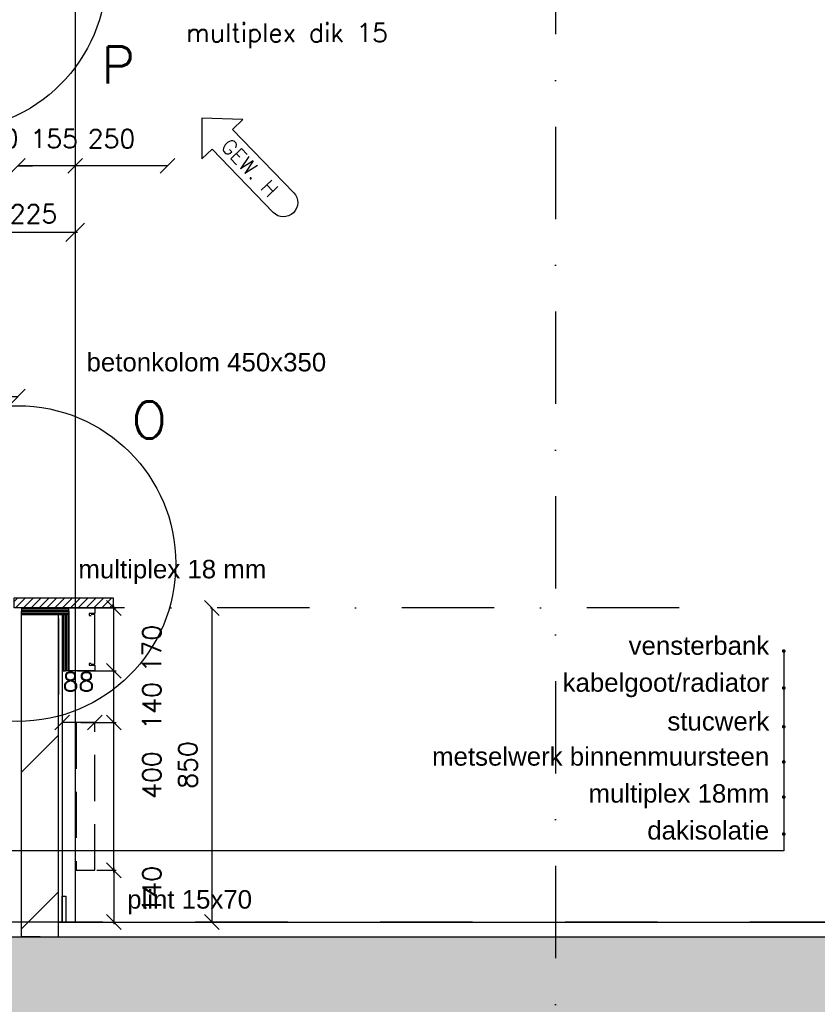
# Model space of a CAD drawing. Extents: x 0 to 316966, y 0 to 192112.
# Tile 8 of 54: x 159164 to 161322, y 95573 to 98238. Entities that reach past the tile are written whole.
import ezdxf
from ezdxf.enums import TextEntityAlignment as Align

# ---------------------------------------------------------------- set-up
doc = ezdxf.new("R2010")
doc.units = 0
doc.header["$LTSCALE"] = 20
doc.header["$MEASUREMENT"] = 0
doc.header["$PDSIZE"] = -1
for name, pattern in [('DASHDOT', [25, 12.5, -6.25, 0, -6.25]), ('DD1', [2.66667, 1.66667, -0.5, 0, -0.5]), ('HIDDEN', [9.375, 6.25, -3.125])]:
    doc.linetypes.add(name, pattern=pattern)
doc.layers.get('0').update_dxf_attribs({"linetype": 'CONTINUOUS'})
doc.layers.get('DEFPOINTS').update_dxf_attribs({"linetype": 'CONTINUOUS'})
for name, color, linetype in [('_DETAILNUMMERS', 4, 'CONTINUOUS'), ('_DETAILNUMMERSTEKST', 4, 'CONTINUOUS'), ('A--A22--_F123-', 9, 'CONTINUOUS'), ('A--A23--_F--3-', 9, 'CONTINUOUS'), ('A--A30--_F--3-', 9, 'CONTINUOUS'), ('A--A35--_F--3-', 9, 'CONTINUOUS'), ('A--L21--_F-23-', 4, 'CONTINUOUS'), ('A--L22--', 3, 'CONTINUOUS'), ('A--L22--_F--3-', 7, 'CONTINUOUS'), ('A--L22D2_BINNENWAND', 2, 'CONTINUOUS'), ('A--L22DC4_BINNENWAND', 4, 'HIDDEN'), ('A--L23--', 7, 'CONTINUOUS'), ('A--L23--_F--3-', 7, 'CONTINUOUS'), ('A--L28D1_KONSTRUKTIES', 1, 'CONTINUOUS'), ('A--L30--', 7, 'CONTINUOUS'), ('A--L30--_F123-', 7, 'CONTINUOUS'), ('A--L31--_F--3-', 7, 'CONTINUOUS'), ('A--M$1A-_F123-', 1, 'CONTINUOUS'), ('A--M1$A-_F123-', 1, 'CONTINUOUS'), ('A--T$1A-_F123_20', 1, 'CONTINUOUS'), ('A--T01A-25_TEKST', 2, 'CONTINUOUS'), ('gewijzigdH', 1, 'CONTINUOUS'), ('STRAMIEN', 8, 'DD1'), ('X--LR---_CP', 7, 'CONTINUOUS')]:
    doc.layers.add(name, color=color, linetype=linetype)
doc.styles.add('ALFA-0_18', font='ROMANS.shx')
doc.styles.add('ALFA-0_25', font='ROMANS')
doc.styles.add('EB2', font='ARIAL.TTF')
doc.styles.add('HIEMSTRA', font='romans.shx')
doc.dimstyles.new('ALFA-0_25', dxfattribs={"dimscale": 40, "dimtxt": 2.5, "dimasz": 2.5, "dimexe": 0.3, "dimexo": 0.3, "dimgap": 1.25, "dimtad": 1, "dimdec": 0, "dimzin": 0, "dimdsep": 46, "dimtxsty": 'ALFA-0_25', "dimblk1": 'OBLIQUE', "dimblk2": 'OBLIQUE', "dimsah": 1, "dimcen": 0.09, "dimdle": 0.3, "dimclrd": 1, "dimclre": 1, "dimclrt": 2, "dimadec": 0, "dimazin": 0, "dimtfac": 1, "dimtdec": 0, "dimtofl": 0, "dimtmove": 2, "dimatfit": 3, "dimldrblk": 'OBLIQUE', "dimfxl": 0, "dimtvp": 625, "dimtolj": 1, "dimtzin": 0, "dimarcsym": 0})
doc.dimstyles.get("Standard").update_dxf_attribs({"dimscale": 40, "dimtxt": 2.5, "dimasz": 2, "dimexe": 0.3, "dimexo": 0.3, "dimgap": 2, "dimtad": 1, "dimdec": 0, "dimzin": 0, "dimdsep": 46, "dimtxsty": 'HIEMSTRA', "dimblk1": 'OBLIQUE', "dimblk2": 'OBLIQUE', "dimsah": 1, "dimcen": 0.09, "dimdle": 0.3, "dimclrd": 1, "dimclre": 1, "dimclrt": 3, "dimadec": 0, "dimazin": 0, "dimtfac": 1, "dimtdec": 4, "dimtix": 1, "dimtmove": 2, "dimatfit": 3, "dimldrblk": 'OBLIQUE', "dimfxl": 0, "dimtvp": 625, "dimtolj": 1, "dimtzin": 0, "dimarcsym": 0})
doc.dimstyles.new('STANDARD$0', dxfattribs={"dimscale": 50, "dimtxt": 2.5, "dimasz": 2, "dimexe": 2, "dimexo": 0, "dimgap": 2, "dimtad": 1, "dimdec": 0, "dimzin": 0, "dimdsep": 46, "dimtxsty": 'ALFA-0_25', "dimblk1": 'OBLIQUE', "dimblk2": 'OBLIQUE', "dimsah": 1, "dimcen": -3, "dimdle": 2, "dimclrd": 1, "dimclre": 1, "dimclrt": 2, "dimadec": 0, "dimazin": 0, "dimtfac": 0.666667, "dimtofl": 0, "dimtmove": 2, "dimatfit": 3, "dimldrblk": 'OBLIQUE', "dimfxl": 0, "dimtvp": 0.833333, "dimtolj": 1, "dimtzin": 0, "dimarcsym": 0})

# ---------------------------------------------------------------- blocks, each defined once
blk = doc.blocks.new('*U515')
at = {"layer": 'A--L23--_F--3-', "color": 2, "linetype": 'Continuous'}
blk.add_lwpolyline([(0, 0), (0, 20), (5360, 20), (5360, 0)], dxfattribs=at)
blk = doc.blocks.new('_OBLIQUE')
at = {"color": 0, "linetype": 'ByBlock'}
blk.add_line((-0.5, -0.5), (0.5, 0.5), dxfattribs=at)
blk = doc.blocks.new('*D198')
at = {"layer": 'A--M$1A-_F123-', "color": 1, "lineweight": -2}
for p, q in [((159418.9, 96469.9), (159418.9, 96651.9)), ((159320.7, 96645.9), (159424.9, 96645.9)), ((159373.3, 96475.9), (159424.9, 96475.9))]:
    blk.add_line(p, q, dxfattribs=at)
at = {"layer": 'DEFPOINTS', "color": 0}
for p in [(159314.7, 96645.9), (159418.9, 96645.9), (159367.3, 96475.9, 0)]:
    blk.add_point(p, dxfattribs=at)
at = {"layer": 'A--M$1A-_F123-', "color": 1, "lineweight": -2, "xscale": 40, "yscale": 40, "zscale": 40}
for p, rotation in [((159418.9, 96645.9), 90), ((159418.9, 96475.9), 270)]:
    blk.add_blockref('_OBLIQUE', p, dxfattribs=dict(at, rotation=rotation))
at = {"layer": 'A--M$1A-_F123-', "color": 2, "insert": (159521.7, 96535.9), "char_height": 50, "attachment_point": 5, "rotation": 90, "style": 'HIEMSTRA'}
blk.add_mtext('\\A1;170', dxfattribs=at)
blk = doc.blocks.new('*U489')
at = {"layer": 'A--A22--_F123-', "linetype": 'Continuous'}
h = blk.add_hatch(dxfattribs=at)
h.set_pattern_fill('ALFALINE', color=256, scale=300, style=0)
h.set_pattern_definition([(45, (-159219.26, -95755.9), (-212.13203, 212.13203), [])])
h.paths.add_polyline_path([(0, 0), (-50, 0), (-50, 872), (0, 872), (50, 872), (50, 0)])
at = {"layer": 'A--L22--_F--3-', "color": 4, "linetype": 'Continuous'}
for points in [[(0, 0), (-50, 0), (-50, 872), (0, 872)], [(0, 0), (50, 0), (50, 872), (0, 872)]]:
    blk.add_lwpolyline(points, dxfattribs=at)
blk = doc.blocks.new('*D199')
at = {"layer": 'A--M$1A-_F123-', "color": 1, "lineweight": -2}
for p, q in [((159387.7, 96335.9), (159424.9, 96335.9)), ((159418.9, 95929.9), (159418.9, 96341.9)), ((159373.3, 95935.9), (159424.9, 95935.9))]:
    blk.add_line(p, q, dxfattribs=at)
at = {"layer": 'DEFPOINTS', "color": 0}
for p in [(159381.7, 96335.9), (159418.9, 96335.9), (159367.3, 95935.9, 0)]:
    blk.add_point(p, dxfattribs=at)
at = {"layer": 'A--M$1A-_F123-', "color": 1, "lineweight": -2, "xscale": 40, "yscale": 40, "zscale": 40}
for p, rotation in [((159418.9, 96335.9), 90), ((159418.9, 95935.9), 270)]:
    blk.add_blockref('_OBLIQUE', p, dxfattribs=dict(at, rotation=rotation))
at = {"layer": 'A--M$1A-_F123-', "color": 2, "insert": (159521.7, 96193.6), "char_height": 50, "attachment_point": 5, "rotation": 90, "style": 'HIEMSTRA'}
blk.add_mtext('\\A1;400', dxfattribs=at)
blk = doc.blocks.new('*D200')
at = {"layer": 'A--M$1A-_F123-', "color": 1, "lineweight": -2}
for p, q in [((159373.3, 95935.9), (159424.9, 95935.9)), ((159418.9, 95941.9), (159418.9, 95789.9)), ((159387.7, 95795.9), (159424.9, 95795.9))]:
    blk.add_line(p, q, dxfattribs=at)
at = {"layer": 'DEFPOINTS', "color": 0}
for p in [(159367.3, 95935.9, 0), (159381.7, 95795.9), (159418.9, 95795.9)]:
    blk.add_point(p, dxfattribs=at)
at = {"layer": 'A--M$1A-_F123-', "color": 1, "lineweight": -2, "xscale": 40, "yscale": 40, "zscale": 40}
for p, rotation in [((159418.9, 95935.9), 90), ((159418.9, 95795.9), 270)]:
    blk.add_blockref('_OBLIQUE', p, dxfattribs=dict(at, rotation=rotation))
at = {"layer": 'A--M$1A-_F123-', "color": 2, "insert": (159521.7, 95883.4), "char_height": 50, "attachment_point": 5, "rotation": 90, "style": 'HIEMSTRA'}
blk.add_mtext('\\A1;140', dxfattribs=at)
blk = doc.blocks.new('*D201')
at = {"color": 1, "linetype": 'ByBlock'}
for p, q in [((149439.4, 96475.9), (149543.6, 96475.9)), ((149537.6, 96329.9), (149537.6, 96475.9)), ((149448.6, 96335.9), (149543.6, 96335.9))]:
    blk.add_line(p, q, dxfattribs=at)
at = {"layer": 'DEFPOINTS', "color": 0, "linetype": 'ByBlock'}
for p in [(149433.4, 96475.9), (149537.6, 96475.9), (149442.6, 96335.9)]:
    blk.add_point(p, dxfattribs=at)
at = {"color": 1, "linetype": 'ByBlock', "xscale": 40, "yscale": 40, "zscale": 40}
for p, rotation in [((149537.6, 96475.9), 90), ((149537.6, 96335.9), 270)]:
    blk.add_blockref('_OBLIQUE', p, dxfattribs=dict(at, rotation=rotation))
at = {"color": 2, "linetype": 'ByBlock', "insert": (149640.4, 96380.9), "char_height": 50, "attachment_point": 5, "rotation": 90, "style": 'HIEMSTRA'}
blk.add_mtext('\\A1;140', dxfattribs=at)
blk = doc.blocks.new('*D216')
at = {"layer": 'A--M$1A-_F123-', "color": 1, "lineweight": -2}
blk.add_line((159314.3, 97842.3), (159159.3, 97842.3), dxfattribs=at)
at = {"layer": 'DEFPOINTS', "color": 0}
for p in [(159159.3, 97842.3), (159159.3, 97842.3), (159314.3, 97842.3)]:
    blk.add_point(p, dxfattribs=at)
at = {"layer": 'A--M$1A-_F123-', "color": 1, "lineweight": -2, "xscale": 40, "yscale": 40, "zscale": 40, "rotation": 180}
blk.add_blockref('_OBLIQUE', (159159.3, 97842.3), dxfattribs=at)
at = {"layer": 'A--M$1A-_F123-', "color": 1, "lineweight": -2, "xscale": 40, "yscale": 40, "zscale": 40}
blk.add_blockref('_OBLIQUE', (159314.3, 97842.3), dxfattribs=at)
at = {"layer": 'A--M$1A-_F123-', "color": 2, "insert": (159257.6, 97915.8), "char_height": 50, "attachment_point": 5, "style": 'ALFA-0_25'}
blk.add_mtext('\\A1;155', dxfattribs=at)
blk = doc.blocks.new('*D217')
at = {"color": 1, "linetype": 'ByBlock'}
for p, q in [((149798.7, 96645.9), (149802.9, 96645.9)), ((149802.9, 96645.9), (149802.9, 95795.9)), ((149798.7, 95795.9), (149802.9, 95795.9))]:
    blk.add_line(p, q, dxfattribs=at)
at = {"layer": 'DEFPOINTS', "color": 0, "linetype": 'ByBlock'}
for p in [(149798.7, 96645.9), (149798.7, 95795.9, 0), (149802.9, 95795.9, 0)]:
    blk.add_point(p, dxfattribs=at)
at = {"color": 1, "linetype": 'ByBlock', "xscale": 40, "yscale": 40, "zscale": 40}
for p, rotation in [((149802.9, 96645.9), 90), ((149802.9, 95795.9), 270)]:
    blk.add_blockref('_OBLIQUE', p, dxfattribs=dict(at, rotation=rotation))
at = {"color": 2, "linetype": 'ByBlock', "insert": (149737.9, 96220.9), "char_height": 50, "attachment_point": 5, "rotation": 90, "style": 'ALFA-0_25'}
blk.add_mtext('\\A1;850', dxfattribs=at)
blk = doc.blocks.new('KABELGOOT')
at = {"layer": 'A--L22DC4_BINNENWAND'}
for points in [[(60, -150), (55, -150), (55, -155), (70, -155), (70, -170), (0, -170), (0, 0), (70, 0), (70, -15), (55, -15), (55, -20), (60, -20)], [(60, -152.5), (70, -152.5), (70, -55), (70, -17.5), (60, -17.5)]]:
    blk.add_lwpolyline(points, dxfattribs=at)
at = {"layer": 'X--LR---_CP'}
blk.add_point((0, 0), dxfattribs=at)
blk = doc.blocks.new('*D239')
at = {"layer": 'A--M$1A-_F123-', "color": 1, "lineweight": -2}
for q in [(159279.3, 96335.9), (159367.3, 96335.9)]:
    blk.add_line((159367.3, 96335.9), q, dxfattribs=at)
at = {"layer": 'DEFPOINTS', "color": 0}
for p in [(159279.3, 96335.9, 0), (159279.3, 96335.9), (159367.3, 96335.9, 0)]:
    blk.add_point(p, dxfattribs=at)
at = {"layer": 'A--M$1A-_F123-', "color": 1, "lineweight": -2, "xscale": 40, "yscale": 40, "zscale": 40, "rotation": 180}
blk.add_blockref('_OBLIQUE', (159279.3, 96335.9), dxfattribs=at)
at = {"layer": 'A--M$1A-_F123-', "color": 1, "lineweight": -2, "xscale": 40, "yscale": 40, "zscale": 40}
blk.add_blockref('_OBLIQUE', (159367.3, 96335.9), dxfattribs=at)
at = {"layer": 'A--M$1A-_F123-', "color": 2, "insert": (159323.3, 96445.9), "char_height": 50, "attachment_point": 5, "style": 'ALFA-0_25'}
blk.add_mtext('\\A1;88', dxfattribs=at)
blk = doc.blocks.new('*U477')
at = {"layer": 'A--A30--_F--3-', "linetype": 'Continuous'}
h = blk.add_hatch(dxfattribs=at)
h.set_pattern_fill('ALFALINE', color=256, scale=4, angle=315, style=0)
h.set_pattern_definition([(360, (0, 0), (2e-12, 4), [])])
h.paths.add_polyline_path([(0, 0), (0, -9), (-128, -9), (-128, 0), (-128, 9), (0, 9)])
at = {"layer": 'A--L30--_F123-', "color": 1, "linetype": 'Continuous'}
for points in [[(0, 0), (0, 9), (-128, 9), (-128, 0)], [(0, 0), (0, -9), (-128, -9), (-128, 0)]]:
    blk.add_lwpolyline(points, dxfattribs=at)
blk = doc.blocks.new('*U476')
at = {"layer": 'A--A30--_F--3-', "linetype": 'Continuous'}
h = blk.add_hatch(dxfattribs=at)
h.set_pattern_fill('ALFALINE', color=256, scale=4, angle=405, style=0)
h.set_pattern_definition([(90, (0, 0), (-4, 1e-15), [])])
h.paths.add_polyline_path([(0, 0), (9, 0), (9, -152), (0, -152), (-9, -152), (-9, 0)])
at = {"layer": 'A--L30--_F123-', "color": 1, "linetype": 'Continuous'}
for points in [[(0, 0), (-9, 0), (-9, -152), (0, -152)], [(0, 0), (9, 0), (9, -152), (0, -152)]]:
    blk.add_lwpolyline(points, dxfattribs=at)
blk = doc.blocks.new('*D275')
at = {"layer": 'A--M$1A-_F123-', "color": 1}
blk.add_arc((166910.9, 95796.3), 293.9, 0, 82, dxfattribs=at)
at = {"layer": 'DEFPOINTS', "color": 0}
for p in [(167016.7, 96549.1), (167080.9, 96036.1), (151814.6, 95796.3), (185768.1, 95796.3), (166895.5, 95686.7)]:
    blk.add_point(p, dxfattribs=at)
at = {"layer": 'A--M$1A-_F123-', "color": 1, "xscale": 40, "yscale": 40, "zscale": 40}
for p, rotation in [((166951.8, 96087.4), 172.0000039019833), ((167204.8, 95796.3), 270)]:
    blk.add_blockref('_OBLIQUE', p, dxfattribs=dict(at, rotation=rotation))
at = {"layer": 'A--M$1A-_F123-', "color": 2, "insert": (167203.5, 96044.8), "char_height": 50, "attachment_point": 5, "rotation": 310.3345, "style": 'HIEMSTRA'}
blk.add_mtext('\\A1;82.00°', dxfattribs=at)
blk = doc.blocks.new('*D294')
at = {"color": 1, "linetype": 'ByBlock'}
for p, q in [((159009.3, 97217.6), (159009.3, 97217.6)), ((159159.3, 97217.6), (159009.3, 97217.6)), ((159159.3, 97217.6), (159159.3, 97217.6))]:
    blk.add_line(p, q, dxfattribs=at)
at = {"layer": 'DEFPOINTS', "color": 0, "linetype": 'ByBlock'}
for p in [(159009.3, 97217.6), (159009.3, 97217.6), (159159.3, 97217.6)]:
    blk.add_point(p, dxfattribs=at)
at = {"color": 1, "linetype": 'ByBlock', "xscale": 40, "yscale": 40, "zscale": 40, "rotation": 180}
blk.add_blockref('_OBLIQUE', (159009.3, 97217.6), dxfattribs=at)
at = {"color": 1, "linetype": 'ByBlock', "xscale": 40, "yscale": 40, "zscale": 40}
blk.add_blockref('_OBLIQUE', (159159.3, 97217.6), dxfattribs=at)
at = {"color": 2, "linetype": 'ByBlock', "insert": (159084.3, 97288), "char_height": 50, "attachment_point": 5, "style": 'ALFA-0_25'}
blk.add_mtext('\\A1;139', dxfattribs=at)
blk = doc.blocks.new('*D355')
at = {"color": 1, "linetype": 'ByBlock'}
blk.add_line((159083.3, 97662.6), (159320.3, 97662.6), dxfattribs=at)
at = {"layer": 'DEFPOINTS', "color": 0, "linetype": 'ByBlock'}
for p in [(159089.3, 97662.6), (159314.3, 97662.6), (159314.3, 97662.6)]:
    blk.add_point(p, dxfattribs=at)
at = {"color": 1, "linetype": 'ByBlock', "xscale": 50, "yscale": 50, "zscale": 50, "rotation": 180}
blk.add_blockref('_OBLIQUE', (159089.3, 97662.6), dxfattribs=at)
at = {"color": 1, "linetype": 'ByBlock', "xscale": 50, "yscale": 50, "zscale": 50}
blk.add_blockref('_OBLIQUE', (159314.3, 97662.6), dxfattribs=at)
at = {"color": 2, "linetype": 'ByBlock', "insert": (159201.8, 97712.6), "char_height": 50, "attachment_point": 5, "style": 'ALFA-0_25'}
blk.add_mtext('\\A1;225', dxfattribs=at)
blk = doc.blocks.new('*D371')
at = {"layer": 'A--M$1A-_F123-', "color": 1, "lineweight": -2}
for p, q in [((159089.3, 97842.3), (159049.3, 97842.3)), ((159159.3, 97842.3), (159199.3, 97842.3))]:
    blk.add_line(p, q, dxfattribs=at)
at = {"layer": 'DEFPOINTS', "color": 0}
for p in [(159089.3, 97842.3), (159089.3, 97842.3), (159159.3, 97842.3)]:
    blk.add_point(p, dxfattribs=at)
at = {"layer": 'A--M$1A-_F123-', "color": 1, "lineweight": -2, "xscale": 40, "yscale": 40, "zscale": 40}
blk.add_blockref('_OBLIQUE', (159089.3, 97842.3), dxfattribs=at)
at = {"layer": 'A--M$1A-_F123-', "color": 1, "lineweight": -2, "xscale": 40, "yscale": 40, "zscale": 40, "rotation": 180}
blk.add_blockref('_OBLIQUE', (159159.3, 97842.3), dxfattribs=at)
at = {"layer": 'A--M$1A-_F123-', "color": 2, "insert": (159118.3, 97916.4), "char_height": 50, "attachment_point": 5, "style": 'ALFA-0_25'}
blk.add_mtext('\\A1;70', dxfattribs=at)
blk = doc.blocks.new('gewh')
at = {"layer": 'gewijzigdH', "linetype": 'Continuous'}
for p, q in [((79.4, 76.8), (0, 0)), ((79.4, 38.4), (79.4, 76.8)), ((317.9, 38.4), (79.4, 38.4)), ((317.9, 38.4), (79.4, 38.4)), ((0, 0), (79.4, -76.8)), ((79.4, -76.8), (79.4, -38.4)), ((79.4, -38.4), (317.9, -38.4)), ((79.4, -38.4), (317.9, -38.4))]:
    blk.add_line(p, q, dxfattribs=at)
at = {"layer": 'gewijzigdH', "linetype": 'Continuous', "extrusion": (0, 0, -1)}
blk.add_ellipse((317.9, 0), major_axis=(27.2, 27.2), ratio=1, start_param=-0.785398, end_param=2.356194, dxfattribs=at)
at = {"layer": 'gewijzigdH', "color": 2, "insert": (90.8, 19.5), "char_height": 40, "width": 276.454, "attachment_point": 1, "style": 'ALFA-0_18'}
blk.add_mtext('GEW. H', dxfattribs=at)
blk = doc.blocks.new('*D372')
at = {"layer": 'A--M$1A-_F123-', "color": 1, "lineweight": -2}
blk.add_line((159564.3, 97842.3), (159314.3, 97842.3), dxfattribs=at)
at = {"layer": 'DEFPOINTS', "color": 0}
for p in [(159314.3, 97842.3), (159314.3, 97842.3), (159564.3, 97842.3)]:
    blk.add_point(p, dxfattribs=at)
at = {"layer": 'A--M$1A-_F123-', "color": 1, "lineweight": -2, "xscale": 40, "yscale": 40, "zscale": 40, "rotation": 180}
blk.add_blockref('_OBLIQUE', (159314.3, 97842.3), dxfattribs=at)
at = {"layer": 'A--M$1A-_F123-', "color": 1, "lineweight": -2, "xscale": 40, "yscale": 40, "zscale": 40}
blk.add_blockref('_OBLIQUE', (159564.3, 97842.3), dxfattribs=at)
at = {"layer": 'A--M$1A-_F123-', "color": 2, "insert": (159412.6, 97915.8), "char_height": 50, "attachment_point": 5, "style": 'ALFA-0_25'}
blk.add_mtext('\\A1;250', dxfattribs=at)

msp = doc.modelspace()

# ---------------------------------------------------------------- hatches: boundary and pattern name
at = {"layer": 'A--A23--_F--3-'}
h = msp.add_hatch(dxfattribs=at)
h.set_pattern_fill('ALFABET', color=256, scale=20, angle=1, style=0, pattern_type=2)
h.set_pattern_definition([(134, (239501.89, 1e-11), (86.32078, 83.359), []), (129, (239501.89, 1e-11), (-143.64922, -10.04493), [15, -165]), (184, (239501.9, 1e-11), (30.37155, 149.9312), [12, -132]), (78.5486, (239489.92, -0.84), (-113.27778, 139.88618), [12.74804, -140.22842]), (132.8158, (239502.59, 40), (-213.99344, -29.37358), [22.5, -247.5]), (82.3644, (239484.76, 37.55), (-183.50393, 198.05632), [19.12206, -210.3426]), (187.8158, (239502.6, 40), (-183.50378, 198.05647), [18, -198]), (158, (239482.42, 30.34), (-120.76856, -78.42802), [15, -165]), (213, (239482.42, 30.34), (-46.12453, 145.8572), [12, -132]), (107.5486, (239472.36, 23.81), (-166.89315, 67.42906), [12.74804, -140.22842]), (141.5, (239501.893, 1e-11), (-1.26964, 66.611074), [0, -130.4, 0, -134, 0, -132.5]), (171.5, (239501.89, 1e-11), (-51.229207, 79.788568), [0, -76.4, 0, -127.4, 0, -50.5]), (211.5, (239546.486, -0.78), (-106.826954, -2.64699), [0, -50, 0, -156, 0, -207]), (221.5, (239566.48, -1.13), (-116.270055, 22.05355), [0, -65, 0, -103.6, 0, -147]), (221.5, (239566.48, -1.13), (-116.270055, 22.05355), [0, -65, 0, -103.6, 0, -147])])
h.paths.add_polyline_path([(166779.265, 95505.898), (156964.212, 95505.898), (156964.265, 95755.898), (166779.265, 95755.898)])
at = {"layer": 'A--A35--_F--3-'}
h = msp.add_hatch(dxfattribs=at)
h.set_pattern_fill('ALFALINE', color=256, scale=15, style=0)
h.set_pattern_definition([(45, (6570, 3375), (-10.6066017, 10.6066017), [])])
h.paths.add_polyline_path([(159200.483, 96672.898), (159149.265, 96672.898), (159149.265, 96645.898), (159200.483, 96645.898)])
h.paths.add_polyline_path([(159417.265, 96672.898), (159200.483, 96672.898), (159200.483, 96645.898), (159417.265, 96645.898)])

# ---------------------------------------------------------------- linework, layer by layer
msp.add_line((159269.265, 96617.897, -0.001), (159269.265, 96411.572, -0.001))
at = {"layer": '_DETAILNUMMERS'}
for centre in [(158971.837, 98364.366), (159159.265, 96765.953)]:
    msp.add_circle(centre, 427.262, dxfattribs=at)
at = {"layer": 'A--L21--_F-23-', "linetype": 'Continuous'}
msp.add_lwpolyline([(166779.265, 95505.898), (156964.212, 95505.898), (156964.265, 95755.898), (166779.265, 95755.898)], close=True, dxfattribs=at)
at = {"layer": 'A--L22D2_BINNENWAND'}
msp.add_line((159279.265, 96627.898), (159279.265, 95795.898), dxfattribs=at)
at = {"layer": 'A--L22DC4_BINNENWAND', "elevation": -0.001}
msp.add_lwpolyline([(159367.265, 96335.898), (159317.265, 96335.898), (159317.265, 95935.898), (159367.265, 95935.898)], close=True, dxfattribs=at)
at = {"layer": 'A--L23--'}
msp.add_lwpolyline([(159289.265, 95795.898), (159279.265, 95795.898), (159279.265, 95865.898), (159289.265, 95865.898)], close=True, dxfattribs=at)
at = {"layer": 'A--L28D1_KONSTRUKTIES'}
msp.add_lwpolyline([(160114.265, 99005.898), (160114.265, 98855.898), (159314.265, 98855.898), (159314.265, 95795.898)], dxfattribs=at)
msp.add_lwpolyline([(160114.265, 99005.898), (160114.265, 98855.898), (159314.265, 98855.898), (159314.265, 95795.898)], dxfattribs=at)
at = {"layer": 'A--L31--_F--3-', "color": 2, "linetype": 'Continuous'}
msp.add_lwpolyline([(159149.265, 96672.898), (159417.265, 96672.898), (159417.265, 96645.898), (159149.265, 96645.898)], close=True, dxfattribs=at)
at = {"layer": 'A--T$1A-_F123_20'}
msp.add_lwpolyline([(161231.501, 96529.266), (161231.501, 95988.441), (158921.771, 95988.441)], dxfattribs=at)
at = {"layer": 'A--T$1A-_F123_20', "const_width": 4.75}
for points in [[(161234.126, 96529.266, -1), (161228.876, 96529.266, -1)], [(161234.126, 96429.266, -1), (161228.876, 96429.266, -1)], [(161234.126, 96324.409, -1), (161228.876, 96324.409, -1)], [(161234.126, 96229.266, -1), (161228.876, 96229.266, -1)], [(161234.126, 96134.123, -1), (161228.876, 96134.123, -1)], [(161234.126, 96034.123, -1), (161228.876, 96034.123, -1)]]:
    msp.add_lwpolyline(points, format="xyb", close=True, dxfattribs=at)
at = {"layer": 'STRAMIEN', "linetype": 'DASHDOT'}
for p, q in [((160614.265, 109950.716), (160614.265, 90540.002)), ((160948.299, 96645.898), (151764.265, 96645.898)), ((188895.387, 95795.898), (151614.265, 95795.898))]:
    msp.add_line(p, q, dxfattribs=at)

# ---------------------------------------------------------------- block references
at = {"layer": '_DETAILNUMMERSTEKST', "rotation": 313.9895329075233}
msp.add_blockref('gewh', (159657.167, 97971.688), dxfattribs=at)
at = {"layer": 'A--L22--'}
for name, p in [('*U489', (159219.265, 95755.898)), ('KABELGOOT', (159297.265, 96645.898))]:
    msp.add_blockref(name, p, dxfattribs=at)
at = {"layer": 'A--L23--'}
msp.add_blockref('*U515', (159269.265, 95775.898), dxfattribs=at)
at = {"layer": 'A--L30--', "color": 2, "linetype": 'Continuous'}
for name, p in [('*U477', (159297.265, 96636.898)), ('*U476', (159288.265, 96627.898))]:
    msp.add_blockref(name, p, dxfattribs=at)

# ---------------------------------------------------------------- texts
at = {"layer": '_DETAILNUMMERSTEKST', "style": 'HIEMSTRA'}
for s, p in [('P', (159385.711, 98065.001)), ('O', (159467.71, 97104.782))]:
    msp.add_text(s, height=100, dxfattribs=at).set_placement(p)
at = {"layer": 'A--T$1A-_F123_20', "style": 'EB2'}
for s, p in [('betonkolom 450x350', (159993.546, 97286.164)), ('multiplex 18 mm', (159831.459, 96726.1)), ('vensterbank', (161192.269, 96519.107)), ('kabelgoot/radiator', (161192.269, 96419.107)), ('stucwerk', (161192.269, 96314.25)), ('metselwerk binnenmuursteen', (161192.269, 96219.107, -0.001)), ('multiplex 18mm', (161192.269, 96119.107)), ('dakisolatie', (161192.269, 96019.107))]:
    msp.add_text(s, height=50, dxfattribs=at).set_placement(p, align=Align.RIGHT)
msp.add_text('plint 15x70', height=50, dxfattribs=at).set_placement((159455.075, 95832.193))
at = {"layer": 'A--T01A-25_TEKST', "style": 'HIEMSTRA'}
msp.add_text('multiplex dik 15', height=50, dxfattribs=at).set_placement((159614.303, 98177.668))

# ---------------------------------------------------------------- dimensions: what is measured, and where the dimension line sits
at = {"layer": 'A--M$1A-_F123-'}
for base, p1, p2, override, picture, middle in [((159089.265, 97842.279), (159159.265, 97842.279), (159089.265, 97842.279), {"dimscale": 20, "dimexe": 0, "dimexo": 0, "dimcen": 0, "dimdle": 0, "dimclrt": 2, "dimtfac": 0.75, "dimtvp": 1.5}, '*D371', (159118.266, 97916.363)), ((159159.265, 97842.279), (159314.265, 97842.279), (159159.265, 97842.279), {"dimscale": 20, "dimexe": 0, "dimexo": 0, "dimcen": 0, "dimdle": 0, "dimclrt": 2, "dimtfac": 0.75, "dimtvp": 1.5}, '*D216', (159257.551, 97915.834)), ((159314.265, 97842.279), (159564.265, 97842.279), (159314.265, 97842.279), {"dimscale": 20, "dimexe": 0, "dimexo": 0, "dimcen": 0, "dimdle": 0, "dimclrt": 2, "dimtfac": 0.75, "dimtvp": 1.5}, '*D372', (159412.551, 97915.834)), ((159279.265, 96335.898), (159367.265, 96335.898, -0.001), (159279.265, 96335.898, -0.001), {"dimscale": 20, "dimexe": 0, "dimcen": 0, "dimdle": 0, "dimtfac": 0.75, "dimtvp": 1.5}, '*D239', (159323.265, 96445.898))]:
    dim = msp.add_linear_dim(base=base, p1=p1, p2=p2, dimstyle='STANDARD$0', override=override, dxfattribs=at)
    dim.commit()
    dim.dimension.update_dxf_attribs({"geometry": picture, "text_midpoint": middle, "dimtype": 160})
dim = msp.add_linear_dim(base=(159009.265, 97217.574, 0), p1=(159159.265, 97217.575, 0), p2=(159009.265, 97217.579, 0), text='139', dimstyle='STANDARD$0', override={"dimscale": 20, "dimexe": 0, "dimcen": 0, "dimdle": 0, "dimtfac": 0.75, "dimtvp": 1.5}, dxfattribs=at)
dim.commit()
dim.dimension.update_dxf_attribs({"geometry": '*D294', "text_midpoint": (159084.265, 97287.993, 0), "dimtype": 160})
for base, p1, p2, picture, middle in [((159418.945, 96645.898, -0.001), (159367.265, 96475.898), (159314.724, 96645.898, -0.001), '*D198', (159521.724, 96535.898, -0.001)), ((159418.945, 96335.898, -0.001), (159367.265, 95935.898, -0.001), (159381.724, 96335.898, -0.001), '*D199', (159521.724, 96193.613, -0.001)), ((159418.945, 95795.898), (159367.265, 95935.898, -0.001), (159381.724, 95795.898), '*D200', (159521.724, 95883.398))]:
    dim = msp.add_linear_dim(base=base, p1=p1, p2=p2, angle=90, dimstyle='Standard', override={"dimscale": 20, "dimclrt": 2}, dxfattribs=at)
    dim.commit()
    dim.dimension.update_dxf_attribs({"geometry": picture, "text_midpoint": middle, "dimtype": 160})
dim = msp.add_linear_dim(base=(159684.313, 95795.898), p1=(159680.094, 96645.898, -0.001), p2=(159680.094, 95795.898), angle=90, dimstyle='STANDARD$0', override={"dimscale": 20, "dimexe": 0, "dimexo": 0, "dimcen": 0, "dimdle": 0, "dimclrt": 2, "dimtfac": 0.75, "dimtvp": 1.5}, dxfattribs=at)
dim.commit()
dim.dimension.update_dxf_attribs({"geometry": '*D217', "text_midpoint": (159619.313, 96220.898, -0.001), "insert": (9881.368, 0)})
dim = msp.add_angular_dim_2l(base=(167080.866, 96036.118), line1=((185768.124, 95796.315), (151814.591, 95796.315)), line2=((166895.466, 95686.733), (167016.658, 96549.059)), dimstyle='Standard', override={"dimscale": 20, "dimexe": 0, "dimexo": 0, "dimdec": 2, "dimcen": 0, "dimdle": 0, "dimclrt": 2, "dimadec": 2, "dimtfac": 0.75, "dimtvp": 1.5}, dxfattribs=at)
dim.commit()
dim.dimension.update_dxf_attribs({"geometry": '*D275', "text_midpoint": (167203.455, 96044.751), "dimtype": 162})
dim = msp.add_linear_dim(base=(159418.945, 96475.898, -0.001), p1=(159323.993, 96335.898, -0.001), p2=(159314.724, 96475.898, -0.001), angle=90, dimstyle='Standard', override={"dimscale": 20, "dimclrt": 2}, dxfattribs=at)
dim.commit()
dim.dimension.update_dxf_attribs({"geometry": '*D201', "text_midpoint": (159521.724, 96380.898, -0.001), "dimtype": 160, "insert": (9881.368, 0)})
at = {"layer": 'A--M1$A-_F123-', "color": 3}
dim = msp.add_linear_dim(base=(159314.265, 97662.637), p1=(159089.265, 97662.637), p2=(159314.265, 97662.637), dimstyle='ALFA-0_25', override={"dimscale": 20}, dxfattribs=at)
dim.commit()
dim.dimension.update_dxf_attribs({"geometry": '*D355', "text_midpoint": (159201.765, 97712.637)})

doc.saveas('drawing.dxf')
